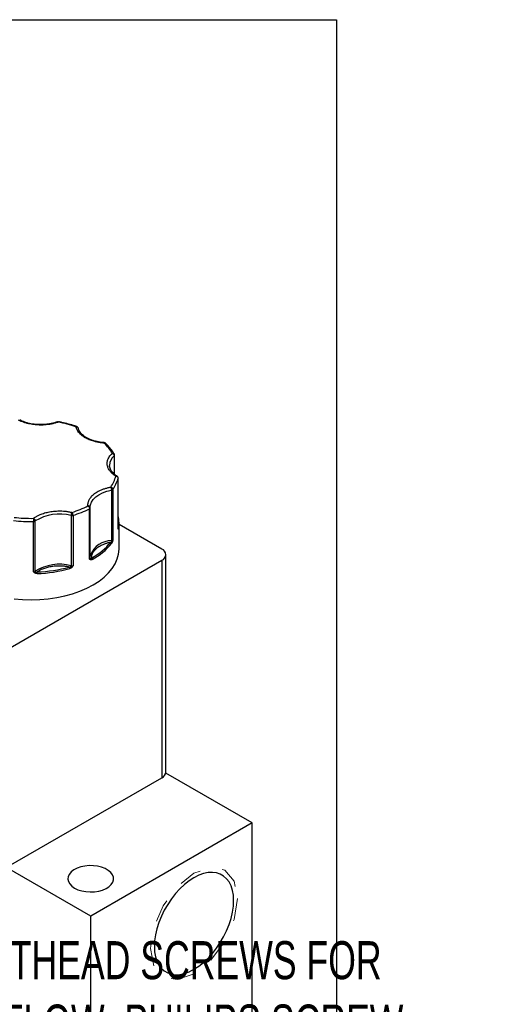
# Model space of a CAD drawing. Header units: inches. Extents: x 0.5 to 22.3, y 0.5 to 16.5.
# Tile 21 of 21: x 20.1 to 22.3, y 12.2 to 16.5. Entities that reach past the tile are written whole.
import ezdxf

# ---------------------------------------------------------------- set-up
doc = ezdxf.new("R2010")
doc.units = ezdxf.units.IN
doc.header["$LTSCALE"] = 2
doc.header["$MEASUREMENT"] = 0
doc.linetypes.add('SLD-Dashed', pattern=[0.075, 0.05, -0.025])
doc.linetypes.add('SLD-Solid', pattern=[0])
doc.layers.add('TEXT', color=140, linetype='SLD-Solid', lineweight=25)
doc.styles.add('SLDTEXTSTYLE0', font='TXT', dxfattribs={"width": 0.7})

msp = doc.modelspace()

# ---------------------------------------------------------------- linework, layer by layer
for p, q in [((20.5261, 14.5882), (20.5261, 14.5085)), ((20.5277, 14.5072), (20.5277, 14.5913)), ((20.5052, 14.5445), (20.5051, 14.5468)), ((20.5428, 14.2697), (20.5428, 14.4902)), ((20.5429, 14.2706), (20.5429, 14.4911)), ((20.5137, 14.4377), (20.5137, 14.2173)), ((20.52, 14.4411), (20.52, 14.2207)), ((20.3366, 14.3271), (20.3366, 14.1067)), ((20.3453, 14.3274), (20.3453, 14.1069)), ((20.4174, 14.1361), (20.4174, 14.3565)), ((20.4207, 14.3611), (20.4206, 14.3647)), ((20.4207, 14.3611), (20.4207, 14.3608)), ((20.4207, 14.1404), (20.4207, 14.3608)), ((20.1725, 14.0802), (20.1725, 14.3006)), ((20.1801, 14.0824), (20.1801, 14.3029)), ((20.5469, 14.1799), (20.5469, 14.2942)), ((20.7345, 14.1797), (20.5469, 14.288)), ((20.5427, 14.2705), (20.5428, 14.2697)), ((20.7521, 13.2023), (20.7521, 14.1553)), ((19.9963, 13.7046), (20.7345, 14.1308)), ((20.7345, 14.1308), (20.7345, 13.1779)), ((19.9963, 12.7517), (20.7345, 13.1779)), ((21.13, 12.9796), (20.7516, 13.1981)), ((21.13, 12.9796), (20.4229, 12.5714)), ((21.13, 11.7548), (21.13, 12.9796)), ((20.4229, 12.5714), (20.0534, 12.7847)), ((20.4229, 11.3466), (20.4229, 12.5714))]:
    msp.add_line(p, q)
at = {"flags": 128}
for points in [[(20.5429, 14.491), (20.5429, 14.4909), (20.5428, 14.4902)], [(20.4206, 14.3647), (20.4215, 14.3737), (20.4258, 14.386), (20.4336, 14.3977), (20.4446, 14.4086), (20.4585, 14.4182), (20.4749, 14.4265), (20.4935, 14.433), (20.5137, 14.4377)], [(20.5428, 14.2697), (20.5429, 14.2704), (20.5429, 14.2706)], [(20.0868, 13.9619), (20.1242, 13.9587), (20.1619, 13.9576), (20.1997, 13.9587), (20.2371, 13.9619), (20.2737, 13.9672), (20.3093, 13.9745), (20.3434, 13.9839), (20.3758, 13.9951), (20.4062, 14.0081), (20.4342, 14.0227), (20.4596, 14.0389), (20.4821, 14.0564), (20.5015, 14.0751), (20.5176, 14.0948), (20.5304, 14.1153), (20.5395, 14.1365), (20.5451, 14.1581), (20.5469, 14.1799)], [(20.4218, 14.1547), (20.4215, 14.1532), (20.4207, 14.148)], [(20.3522, 12.6939), (20.3668, 12.6869), (20.3835, 12.6816), (20.4016, 12.6783), (20.4205, 12.677), (20.4394, 12.6778), (20.4578, 12.6806), (20.4749, 12.6854), (20.4901, 12.692), (20.5029, 12.7001), (20.5128, 12.7095), (20.5195, 12.7198), (20.5226, 12.7306), (20.5222, 12.7416), (20.5181, 12.7523), (20.5106, 12.7624), (20.5, 12.7715), (20.4865, 12.7792), (20.4708, 12.7854), (20.4533, 12.7897), (20.4347, 12.792), (20.4157, 12.7923), (20.397, 12.7905), (20.3792, 12.7866), (20.3629, 12.7809), (20.3489, 12.7735), (20.3375, 12.7648), (20.3292, 12.7549), (20.3243, 12.7443), (20.3229, 12.7333), (20.3252, 12.7224), (20.3309, 12.712), (20.3401, 12.7024), (20.3522, 12.6939)], [(21.0491, 12.639), (21.0479, 12.6625), (21.0441, 12.6841), (21.0378, 12.7036), (21.0292, 12.7208), (21.0184, 12.7352), (21.0054, 12.7468), (20.9906, 12.7554), (20.9741, 12.7608), (20.9561, 12.763), (20.937, 12.7619), (20.917, 12.7575), (20.8964, 12.75), (20.8754, 12.7393), (20.8545, 12.7258), (20.8338, 12.7095), (20.8138, 12.6907), (20.7947, 12.6698), (20.7767, 12.6469), (20.7602, 12.6224), (20.7454, 12.5967), (20.7324, 12.5702), (20.7216, 12.5432), (20.713, 12.5161), (20.7067, 12.4894), (20.703, 12.4634), (20.7017, 12.4384), (20.703, 12.415), (20.7067, 12.3933), (20.713, 12.3738), (20.7216, 12.3567), (20.7324, 12.3422), (20.7454, 12.3306), (20.7602, 12.3221), (20.7767, 12.3167), (20.7947, 12.3145), (20.8138, 12.3156), (20.8338, 12.3199), (20.8545, 12.3275), (20.8754, 12.3381), (20.8964, 12.3517), (20.917, 12.3679), (20.937, 12.3867), (20.9561, 12.4077), (20.9741, 12.4306), (20.9906, 12.4551), (21.0054, 12.4808), (21.0184, 12.5073), (21.0292, 12.5343), (21.0378, 12.5614), (21.0441, 12.5881), (21.0479, 12.6141), (21.0491, 12.639)]]:
    msp.add_lwpolyline(points, dxfattribs=at)
at = {"color": 7, "linetype": 'SLD-Dashed', "lineweight": 18, "flags": 128}
msp.add_lwpolyline([(21.0662, 12.6489), (21.0517, 12.5562), (21.0103, 12.4608), (20.9484, 12.3773), (20.8754, 12.3184), (20.8024, 12.293), (20.7405, 12.305), (20.6991, 12.3526), (20.6846, 12.4286), (20.6991, 12.5213), (20.7405, 12.6166), (20.8024, 12.7002), (20.8754, 12.7591), (20.9484, 12.7845), (21.0103, 12.7724), (21.0517, 12.7248), (21.0662, 12.6489)], dxfattribs=at)
for centre, radius, start, end in [((20.5606, 14.5446), 0.0556, 128.4223, 177.7121), ((20.5235, 14.5914), 0.00421, 308.5087, 357.4304), ((20.3924, 14.5302), 0.1557, 325.0895, 345.1136), ((20.5126, 14.4474), 0.0097, 276.4793, 319.8956), ((20.286, 14.1363), 0.1974, 75.141, 122.4451), ((20.3405, 14.3433), 0.0166, 256.6265, 286.6907), ((20.2099, 14.766), 0.459, 287.1489, 296.8704), ((20.4156, 14.3614), 0.00522, 290.4646, 353.689), ((20.1618, 14.9607), 0.6602, 263.2951, 270.9222), ((20.1727, 14.314), 0.0134, 269.0358, 303.9182), ((20.4159, 14.294), 0.1311, 0.0768, 14.2924), ((20.4176, 14.2942), 0.1294, 349.5219, 359.9863), ((20.5406, 14.2705), 0.00423, 2.7719, 56.6758), ((20.5387, 14.268), 0.00499, 355.3549, 32.2733), ((20.5164, 14.1146), 0.1027, 91.5084, 157.047), ((20.301, 14.3759), 0.2736, 297.9179, 321.09), ((20.5079, 14.2035), 0.00595, 5.2303, 76.8102), ((20.5126, 14.2269), 0.0097, 276.4793, 319.8956), ((20.5317, 14.2175), 0.0181, 180.818, 192.5493), ((20.5116, 14.205), 0.00892, 47.2571, 73.7643), ((20.7252, 14.1553), 0.0262, 290.7834, 69.2166), ((20.286, 13.9159), 0.1974, 75.141, 122.4451), ((20.4156, 14.1409), 0.00522, 290.4646, 353.689), ((20.4244, 14.1407), 0.00366, 185.6152, 232.804), ((20.417, 14.1354), 0.00574, 331.6604, 24.4093), ((20.4213, 14.1338), 0.00781, 2.4706, 56.2904), ((20.1727, 14.0935), 0.0134, 269.0358, 303.9182), ((20.1698, 14.0827), 0.0121, 317.4555, 342.3992), ((20.1864, 14.0827), 0.00622, 182.1351, 215.4476), ((20.1177, 14.0725), 0.0706, 359.9897, 5.6487), ((20.1659, 14.6903), 0.6183, 272.0834, 285.5027), ((20.3195, 14.0944), 0.0116, 0.6428, 35.7943), ((20.3228, 14.1069), 0.0138, 343.6589, 358.936), ((20.3902, 14.1556), 0.0755, 224.2139, 228.0908), ((20.3405, 14.1228), 0.0166, 256.6265, 286.6907), ((20.722, 13.2053), 0.0302, 294.3747, 354.3052)]:
    msp.add_arc(centre, radius, start, end)
for points, knots in [([(20.2805, 14.7364), (20.2784, 14.7356), (20.2741, 14.734), (20.2673, 14.732), (20.2605, 14.7301), (20.2535, 14.7285), (20.2463, 14.7271), (20.2337, 14.725), (20.2153, 14.7232), (20.1911, 14.7233), (20.1673, 14.7256), (20.1473, 14.7297), (20.1312, 14.7346), (20.1184, 14.7394), (20.1108, 14.7432), (20.1069, 14.7451)], [0, 0, 0, 0, 0.0407122, 0.0811988, 0.1215751, 0.1619575, 0.2024623, 0.2432047, 0.371568, 0.5000423, 0.6284057, 0.75688, 0.838051, 0.9187806, 1, 1, 1, 1]), ([(20.2036, 14.7252), (20.1966, 14.7253), (20.1869, 14.7256), (20.1727, 14.7271), (20.161, 14.7289), (20.1476, 14.7319), (20.1344, 14.7358), (20.1222, 14.7405), (20.115, 14.7441), (20.1117, 14.7458)], [0, 0, 0, 0, 0.204999, 0.287871, 0.424421, 0.564491, 0.712862, 0.865481, 1, 1, 1, 1]), ([(20.2769, 14.7377), (20.2751, 14.737), (20.2687, 14.7345), (20.257, 14.7313), (20.2434, 14.7284), (20.2307, 14.7266), (20.2179, 14.7254), (20.2086, 14.7252), (20.2036, 14.7252)], [0, 0, 0, 0, 0.086771, 0.300224, 0.500097, 0.644681, 0.805085, 1, 1, 1, 1]), ([(20.277, 14.7374), (20.2775, 14.7376), (20.2785, 14.7379), (20.2798, 14.7369), (20.2805, 14.7364)], [0, 0, 0, 0, 0.456664, 1, 1, 1, 1]), ([(20.2824, 14.738), (20.2824, 14.738), (20.2814, 14.7384), (20.2794, 14.7383), (20.2778, 14.7377), (20.2771, 14.7374)], [0, 0, 0, 0, 0.013464, 0.61606, 1, 1, 1, 1]), ([(20.2823, 14.7378), (20.2821, 14.7379), (20.2816, 14.738), (20.281, 14.737), (20.2805, 14.7364)], [0, 0, 0, 0, 0.362426, 1, 1, 1, 1]), ([(20.3614, 14.7166), (20.3589, 14.7175), (20.3474, 14.7218), (20.3258, 14.7281), (20.3019, 14.7342), (20.2872, 14.7369), (20.2823, 14.7378)], [0, 0, 0, 0, 0.105795, 0.468305, 0.825708, 1, 1, 1, 1]), ([(20.3582, 14.7154), (20.3589, 14.716), (20.3601, 14.7169), (20.3611, 14.7167), (20.3614, 14.7166)], [0, 0, 0, 0, 0.58557, 1, 1, 1, 1]), ([(20.3669, 14.7123), (20.3661, 14.7133), (20.365, 14.7148), (20.363, 14.7161), (20.362, 14.7164), (20.3616, 14.7166)], [0, 0, 0, 0, 0.545969, 0.797714, 1, 1, 1, 1]), ([(20.3988, 14.6677), (20.397, 14.6688), (20.3934, 14.671), (20.3883, 14.6744), (20.3836, 14.678), (20.3793, 14.6817), (20.3753, 14.6856), (20.371, 14.6903), (20.3668, 14.6958), (20.363, 14.7022), (20.36, 14.7087), (20.3588, 14.7132), (20.3582, 14.7154)], [0, 0, 0, 0, 0.083729, 0.166966, 0.249962, 0.332971, 0.416246, 0.500037, 0.625413, 0.749962, 0.87454, 1, 1, 1, 1]), ([(20.368, 14.7094), (20.368, 14.7095), (20.3678, 14.7106), (20.3673, 14.7115), (20.3669, 14.7123)], [0, 0, 0, 0, 0.149837, 1, 1, 1, 1]), ([(20.4822, 14.6462), (20.4811, 14.6463), (20.4772, 14.6464), (20.4688, 14.6475), (20.457, 14.6492), (20.4436, 14.6522), (20.4304, 14.6561), (20.4177, 14.661), (20.4059, 14.6668), (20.3953, 14.6734), (20.3862, 14.6805), (20.3787, 14.6882), (20.373, 14.6964), (20.3694, 14.7035), (20.3686, 14.7079), (20.3683, 14.7094)], [0, 0, 0, 0, 0.019087, 0.066386, 0.144323, 0.224269, 0.308952, 0.396061, 0.484706, 0.574306, 0.664695, 0.756138, 0.849516, 0.946762, 1, 1, 1, 1]), ([(20.4815, 14.6443), (20.4789, 14.6445), (20.4737, 14.6449), (20.4661, 14.6459), (20.4585, 14.6471), (20.4511, 14.6485), (20.4439, 14.6501), (20.4356, 14.6523), (20.4264, 14.6552), (20.4166, 14.6589), (20.4073, 14.663), (20.4017, 14.6662), (20.3988, 14.6677)], [0, 0, 0, 0, 0.0837287, 0.1669656, 0.249962, 0.332971, 0.4162458, 0.5000372, 0.6254126, 0.749962, 0.8745399, 1, 1, 1, 1]), ([(20.4822, 14.6459), (20.4821, 14.646), (20.4819, 14.6461), (20.4816, 14.645), (20.4815, 14.6443)], [0, 0, 0, 0, 0.384806, 1, 1, 1, 1]), ([(20.4881, 14.6433), (20.4879, 14.6436), (20.4872, 14.6445), (20.4848, 14.6451), (20.4826, 14.6446), (20.4815, 14.6443)], [0, 0, 0, 0, 0.150025, 0.575012, 1, 1, 1, 1]), ([(20.4882, 14.6433), (20.488, 14.6436), (20.4875, 14.6443), (20.4858, 14.6452), (20.4839, 14.646), (20.4826, 14.646), (20.4822, 14.646)], [0, 0, 0, 0, 0.138556, 0.3988, 0.835264, 1, 1, 1, 1]), ([(20.526, 14.5962), (20.5241, 14.5997), (20.5187, 14.6093), (20.5068, 14.6242), (20.4961, 14.6365), (20.4891, 14.6426), (20.4882, 14.6434)], [0, 0, 0, 0, 0.2074319, 0.5760636, 0.9448092, 1, 1, 1, 1]), ([(20.5329, 14.4992), (20.5312, 14.5003), (20.5278, 14.5025), (20.5231, 14.506), (20.5188, 14.5095), (20.5148, 14.5132), (20.5111, 14.5171), (20.5054, 14.5239), (20.4991, 14.534), (20.495, 14.5478), (20.4949, 14.5618), (20.4984, 14.5738), (20.5039, 14.5838), (20.5099, 14.5919), (20.5151, 14.5969), (20.5177, 14.5994)], [0, 0, 0, 0, 0.040712, 0.081199, 0.121575, 0.161957, 0.202462, 0.243205, 0.371568, 0.500042, 0.628406, 0.75688, 0.838051, 0.918781, 1, 1, 1, 1]), ([(20.5177, 14.5994), (20.5189, 14.5995), (20.5214, 14.5998), (20.5246, 14.5986), (20.5258, 14.597), (20.5263, 14.5962)], [0, 0, 0, 0, 0.340707, 0.6814139, 1, 1, 1, 1]), ([(20.5177, 14.5994), (20.5183, 14.5992), (20.5193, 14.5987), (20.5207, 14.5978), (20.5219, 14.5968), (20.5229, 14.5958), (20.5243, 14.5941), (20.5258, 14.5915), (20.526, 14.5892), (20.5261, 14.5882)], [0, 0, 0, 0, 0.1260255, 0.23919, 0.3394345, 0.4267866, 0.5013303, 0.7576828, 1, 1, 1, 1]), ([(20.5277, 14.5912), (20.5277, 14.5913), (20.5278, 14.5921), (20.5274, 14.5939), (20.5267, 14.5955), (20.5264, 14.5963)], [0, 0, 0, 0, 0.025984, 0.501379, 1, 1, 1, 1]), ([(20.5384, 14.4996), (20.5368, 14.5006), (20.5315, 14.5037), (20.5243, 14.5097), (20.5167, 14.5173), (20.5109, 14.5255), (20.5071, 14.5341), (20.5052, 14.5406), (20.5054, 14.5442), (20.5054, 14.5448)], [0, 0, 0, 0, 0.074534, 0.242459, 0.412341, 0.585818, 0.766481, 0.960907, 1, 1, 1, 1]), ([(20.5382, 14.4995), (20.5381, 14.4995), (20.5376, 14.5002), (20.5357, 14.5003), (20.5338, 14.4996), (20.5329, 14.4992)], [0, 0, 0, 0, 0.0264391, 0.5132195, 1, 1, 1, 1]), ([(20.5415, 14.4961), (20.5408, 14.4971), (20.5399, 14.4985), (20.5385, 14.4993), (20.5382, 14.4995)], [0, 0, 0, 0, 0.790701, 1, 1, 1, 1]), ([(20.5429, 14.491), (20.5429, 14.4911), (20.543, 14.4919), (20.5426, 14.4937), (20.5419, 14.4953), (20.5415, 14.4961)], [0, 0, 0, 0, 0.024386, 0.500561, 1, 1, 1, 1]), ([(20.4107, 14.369), (20.4107, 14.3705), (20.4105, 14.3734), (20.4108, 14.3778), (20.4114, 14.3821), (20.4125, 14.3865), (20.4139, 14.3908), (20.4171, 14.3981), (20.4236, 14.4082), (20.4358, 14.4203), (20.4513, 14.431), (20.4674, 14.4389), (20.4827, 14.4446), (20.4963, 14.4485), (20.5059, 14.4505), (20.5107, 14.4514)], [0, 0, 0, 0, 0.0407122, 0.0811988, 0.1215751, 0.1619575, 0.2024623, 0.2432047, 0.371568, 0.5000423, 0.6284057, 0.75688, 0.838051, 0.9187806, 1, 1, 1, 1]), ([(20.5107, 14.4514), (20.5109, 14.451), (20.5113, 14.4503), (20.5118, 14.4489), (20.5122, 14.4475), (20.5125, 14.4463), (20.513, 14.4442), (20.5135, 14.4411), (20.5136, 14.4388), (20.5137, 14.4377)], [0, 0, 0, 0, 0.127074, 0.240811, 0.340983, 0.427706, 0.501333, 0.759176, 1, 1, 1, 1]), ([(20.52, 14.4411), (20.52, 14.4433), (20.519, 14.4456), (20.5155, 14.4494), (20.5132, 14.4508), (20.5107, 14.4514)], [0, 0, 0, 0, 0.5, 0.5, 1, 1, 1, 1]), ([(20.1722, 14.3146), (20.1738, 14.3157), (20.1769, 14.318), (20.182, 14.3213), (20.1873, 14.3244), (20.193, 14.3273), (20.1989, 14.3301), (20.2095, 14.3345), (20.2257, 14.3398), (20.2485, 14.3445), (20.2723, 14.347), (20.2935, 14.3471), (20.3115, 14.3458), (20.3263, 14.3438), (20.3358, 14.3417), (20.3405, 14.3406)], [0, 0, 0, 0, 0.040712, 0.081199, 0.121575, 0.161957, 0.202462, 0.243205, 0.371568, 0.500042, 0.628406, 0.75688, 0.838051, 0.918781, 1, 1, 1, 1]), ([(20.3405, 14.3406), (20.3403, 14.3403), (20.3399, 14.3397), (20.3389, 14.3378), (20.3377, 14.3348), (20.337, 14.3311), (20.3367, 14.3287), (20.3367, 14.3276), (20.3366, 14.3271)], [0, 0, 0, 0, 0.111803, 0.190688, 0.499452, 0.759073, 0.885608, 1, 1, 1, 1]), ([(20.4207, 14.3611), (20.4207, 14.3616), (20.4206, 14.3626), (20.4201, 14.3641), (20.4192, 14.3655), (20.4179, 14.3668), (20.4163, 14.3678), (20.4146, 14.3685), (20.4127, 14.369), (20.4115, 14.369), (20.4107, 14.369)], [0, 0, 0, 0, 0.1164407, 0.2344912, 0.3609042, 0.5000152, 0.6203524, 0.7600082, 0.859428, 1, 1, 1, 1]), ([(20.1801, 14.3029), (20.1801, 14.3034), (20.1801, 14.3045), (20.1796, 14.3062), (20.1789, 14.308), (20.1776, 14.3101), (20.1755, 14.3127), (20.1734, 14.3139), (20.1722, 14.3146)], [0, 0, 0, 0, 0.12018, 0.243699, 0.370706, 0.501329, 0.711213, 1, 1, 1, 1]), ([(20.5436, 14.2676), (20.5436, 14.2676), (20.5434, 14.2678), (20.5432, 14.2683), (20.543, 14.2689), (20.5429, 14.2695), (20.5428, 14.2697)], [0, 0, 0, 0, 0.236129, 0.498993, 0.712542, 1, 1, 1, 1]), ([(20.5448, 14.2707), (20.5447, 14.2702), (20.5445, 14.2692), (20.5442, 14.2682), (20.5439, 14.2676), (20.5437, 14.2676), (20.5436, 14.2676)], [0, 0, 0, 0, 0.270747, 0.52324, 0.763872, 1, 1, 1, 1]), ([(20.5093, 14.2093), (20.5073, 14.2088), (20.5034, 14.208), (20.4976, 14.2065), (20.492, 14.2048), (20.4865, 14.203), (20.4812, 14.201), (20.4724, 14.1973), (20.4609, 14.1914), (20.4482, 14.1825), (20.4381, 14.1726), (20.4316, 14.1632), (20.4279, 14.1548), (20.426, 14.1476), (20.4257, 14.1427), (20.4256, 14.1403)], [0, 0, 0, 0, 0.040848, 0.081503, 0.122064, 0.162633, 0.203311, 0.244196, 0.372048, 0.500037, 0.627888, 0.755877, 0.837356, 0.918461, 1, 1, 1, 1]), ([(20.5177, 14.2116), (20.5175, 14.211), (20.517, 14.2098), (20.5163, 14.2082), (20.5156, 14.2067), (20.5147, 14.2052), (20.5141, 14.2044), (20.5138, 14.204)], [0, 0, 0, 0, 0.188808, 0.379511, 0.575987, 0.781785, 1, 1, 1, 1]), ([(20.52, 14.2207), (20.5198, 14.2198), (20.5195, 14.2182), (20.5189, 14.2159), (20.5183, 14.2137), (20.5179, 14.2123), (20.5177, 14.2116)], [0, 0, 0, 0, 0.291242, 0.500217, 0.762096, 1, 1, 1, 1]), ([(20.422, 14.1327), (20.4216, 14.1329), (20.4207, 14.1332), (20.4196, 14.134), (20.4185, 14.135), (20.4178, 14.1357), (20.4174, 14.1361)], [0, 0, 0, 0, 0.2361294, 0.4989929, 0.7125421, 1, 1, 1, 1]), ([(20.4291, 14.1341), (20.4284, 14.1338), (20.4271, 14.1331), (20.4252, 14.1326), (20.4235, 14.1324), (20.4225, 14.1326), (20.422, 14.1327)], [0, 0, 0, 0, 0.270747, 0.52324, 0.763872, 1, 1, 1, 1]), ([(20.1787, 14.0746), (20.1781, 14.0749), (20.1769, 14.0757), (20.1754, 14.0771), (20.1739, 14.0786), (20.173, 14.0796), (20.1725, 14.0802)], [0, 0, 0, 0, 0.236129, 0.498993, 0.712542, 1, 1, 1, 1]), ([(20.1883, 14.0724), (20.1874, 14.0724), (20.1856, 14.0724), (20.1831, 14.0728), (20.1807, 14.0735), (20.1793, 14.0742), (20.1787, 14.0746)], [0, 0, 0, 0, 0.270747, 0.52324, 0.763872, 1, 1, 1, 1]), ([(20.3289, 14.1012), (20.3269, 14.1016), (20.3229, 14.1024), (20.3169, 14.1034), (20.3107, 14.1042), (20.3045, 14.1048), (20.2982, 14.1053), (20.2874, 14.1057), (20.272, 14.1055), (20.2524, 14.1034), (20.2336, 14.0996), (20.2182, 14.0947), (20.206, 14.0897), (20.1964, 14.0849), (20.1908, 14.0812), (20.188, 14.0794)], [0, 0, 0, 0, 0.040848, 0.081503, 0.122064, 0.162633, 0.203311, 0.244196, 0.372048, 0.500037, 0.627888, 0.755877, 0.837356, 0.918461, 1, 1, 1, 1]), ([(20.3398, 14.0995), (20.3393, 14.099), (20.3383, 14.0981), (20.3367, 14.097), (20.335, 14.096), (20.3331, 14.0951), (20.3318, 14.0947), (20.3311, 14.0945)], [0, 0, 0, 0, 0.1888076, 0.3795113, 0.575987, 0.7817848, 1, 1, 1, 1]), ([(20.3453, 14.1069), (20.3448, 14.1062), (20.344, 14.1049), (20.3427, 14.1029), (20.3413, 14.1012), (20.3403, 14.1), (20.3398, 14.0995)], [0, 0, 0, 0, 0.2912416, 0.5002174, 0.7620959, 1, 1, 1, 1])]:
    msp.add_open_spline(points, degree=3, knots=knots)
for points in [[(20.3582, 14.7154), (20.3338, 14.7241), (20.3077, 14.7311), (20.2805, 14.7364)], [(20.3582, 14.7154), (20.3637, 14.7158), (20.3682, 14.7125), (20.3682, 14.708)], [(20.5177, 14.5994), (20.5086, 14.6151), (20.4965, 14.6302), (20.4815, 14.6443)], [(20.5107, 14.4514), (20.5212, 14.4668), (20.5287, 14.4828), (20.5329, 14.4992)], [(20.5329, 14.4992), (20.5383, 14.4988), (20.5428, 14.4947), (20.5428, 14.4902)], [(20.3405, 14.3406), (20.3657, 14.3485), (20.3893, 14.358), (20.4107, 14.369)], [(20.3453, 14.3274), (20.3453, 14.3319), (20.3431, 14.3378), (20.3405, 14.3406)], [(20.4107, 14.369), (20.4144, 14.3666), (20.4174, 14.361), (20.4174, 14.3565)], [(20.0868, 14.3189), (20.1149, 14.3156), (20.1435, 14.3141), (20.1722, 14.3146)], [(20.1722, 14.3146), (20.1723, 14.3114), (20.1725, 14.3051), (20.1725, 14.3006)], [(20.4256, 14.1403), (20.4609, 14.1599), (20.4894, 14.1834), (20.5093, 14.2093)], [(20.5093, 14.2093), (20.5111, 14.2104), (20.5128, 14.2119), (20.5141, 14.2136)], [(20.5141, 14.2136), (20.5159, 14.2152), (20.5186, 14.2176), (20.52, 14.2207)], [(20.4174, 14.1361), (20.4202, 14.1364), (20.4214, 14.1373), (20.4222, 14.1378)], [(20.4222, 14.1378), (20.4231, 14.138), (20.4244, 14.1389), (20.4256, 14.1403)], [(20.1725, 14.0802), (20.1762, 14.0792), (20.1792, 14.0791), (20.1813, 14.0791)], [(20.1813, 14.0791), (20.1831, 14.0786), (20.1856, 14.0788), (20.188, 14.0794)], [(20.188, 14.0794), (20.237, 14.0814), (20.2848, 14.0888), (20.3289, 14.1012)], [(20.3289, 14.1012), (20.3316, 14.1014), (20.3341, 14.102), (20.3361, 14.103)], [(20.3361, 14.103), (20.3385, 14.1038), (20.342, 14.1048), (20.3453, 14.1069)]]:
    msp.add_open_spline(points, degree=3)
at = {"layer": 'TEXT'}
for p, q in [((0.5, 16.5), (21.5, 16.5)), ((21.5, 16.5), (21.5, 0.5))]:
    msp.add_line(p, q, dxfattribs=at)

# ---------------------------------------------------------------- texts
at = {"layer": 'TEXT', "insert": (20.4797, 12.4614), "char_height": 0.1666667, "attachment_point": 2, "style": 'SLDTEXTSTYLE0'}
msp.add_mtext('NOTE: FLATHEAD SCREWS FOR ^JMETERING FLOW. PHILIPS SCREW ^JAND WASHER FOR LIMITING ^JTRAVEL ON METERING SCREW', dxfattribs=at)

doc.saveas('drawing.dxf')
